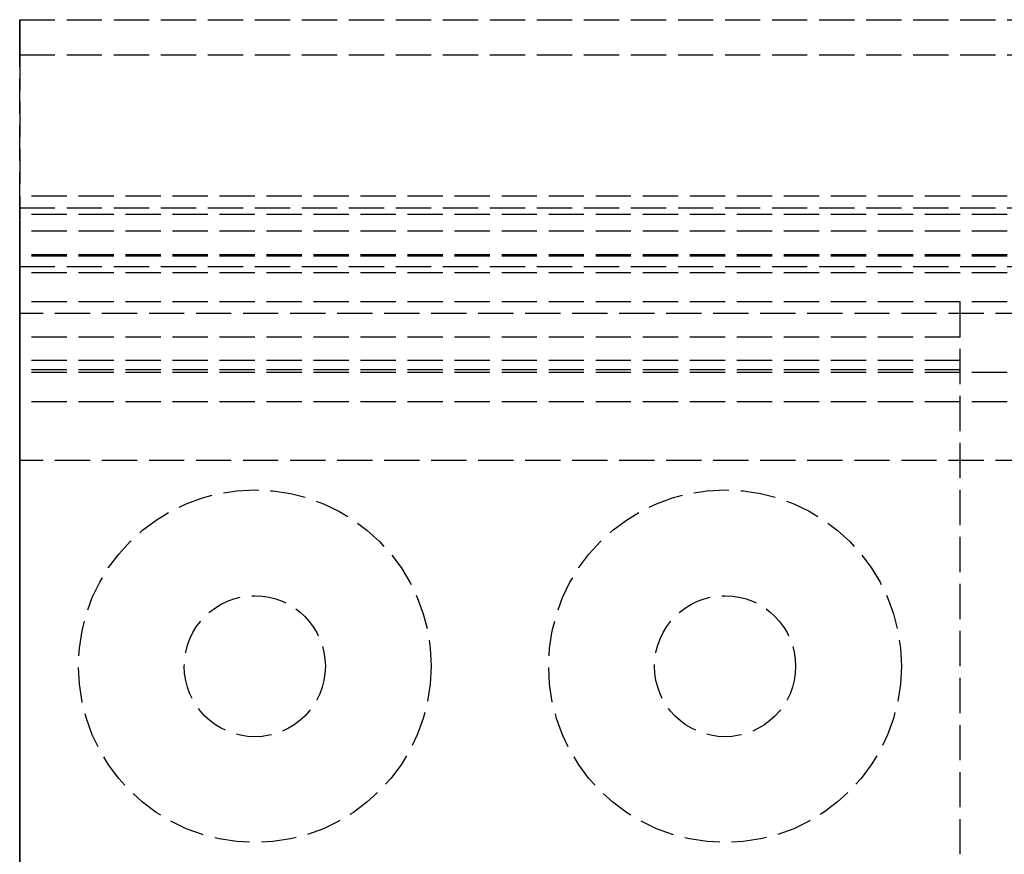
# Model space of a CAD drawing. Header units: millimetres. Extents: x 0 to 2100, y 0 to 55.
# Tile 2 of 7: x 0 to 42, y 20 to 55. Entities that reach past the tile are written whole.
import ezdxf

# ---------------------------------------------------------------- set-up
doc = ezdxf.new("R2010")
doc.units = ezdxf.units.MM
doc.header["$LTSCALE"] = 10
doc.linetypes.add('ALLCAD_Strich', pattern=[0.2, 0.15, -0.05])
doc.layers.add('BESCH_KONT_sich_schn_grun_2d', color=10, linetype='Continuous')
doc.layers.add('BESCH_KONT_sich_schn_seit_2d', color=160, linetype='Continuous')

msp = doc.modelspace()

# ---------------------------------------------------------------- linework, layer by layer
at = {"layer": 'BESCH_KONT_sich_schn_grun_2d', "linetype": 'ALLCAD_Strich'}
for p, q in [((0, 55), (2100, 55)), ((0, 53.5), (0, 55)), ((0, 53.5), (2100, 53.5)), ((0, 53.5), (0, 53.495)), ((0.003, 53.495), (0, 53.495)), ((0, 47), (0, 53.495)), ((0.002, 53.5), (0.002, 53.495)), ((0.003, 53.5), (0.003, 53.495)), ((0.003, 53.5), (0.003, 53.495)), ((0.003, 53.5), (0.003, 53.495)), ((0.003, 53.5), (0.003, 53.495)), ((0.003, 53.495), (0.006, 53.495)), ((0.003, 53.495), (0.003, 53.495)), ((0.004, 53.5), (0.004, 53.495)), ((0.006, 53.5), (0.006, 53.495)), ((0.007, 53.5), (0.007, 53.495)), ((0.011, 53.495), (0.007, 53.495)), ((0.009, 53.495), (0.009, 53.5)), ((0.009, 53.5), (0.009, 53.495)), ((0.01, 53.5), (0.01, 53.495)), ((0.011, 53.5), (0.011, 53.495)), ((0.011, 53.5), (0.011, 53.495)), ((0.011, 53.495), (0.013, 53.495)), ((0.013, 53.5), (0.013, 53.495)), ((0.014, 53.5), (0.014, 53.495)), ((0.017, 53.495), (0.014, 53.495)), ((0.016, 53.5), (0.016, 53.495)), ((0.017, 53.5), (0.017, 53.495)), ((0.017, 53.5), (0.017, 53.495)), ((0.017, 53.5), (0.017, 53.495)), ((0.017, 53.5), (0.017, 53.495)), ((0.017, 53.495), (0.02, 53.495)), ((0.017, 53.495), (0.017, 53.495)), ((0.018, 53.5), (0.018, 53.495)), ((0.02, 53.5), (0.02, 53.495)), ((2100, 47.5), (0, 47.5)), ((0, 47), (2100, 47)), ((0, 44.5), (0, 47)), ((2100, 46.707), (0, 46.707)), ((2100, 46), (0, 46)), ((2100, 45), (0, 45)), ((2100, 44.939), (0, 44.939)), ((0, 44.5), (0, 10.5)), ((0, 44.5), (2100, 44.5)), ((0.003, 44.495), (0, 44.495)), ((0.002, 44.5), (0.002, 44.495)), ((0.002, 44.495), (0.002, 44.495)), ((0.003, 44.5), (0.003, 44.495)), ((0.003, 44.5), (0.003, 44.495)), ((0.003, 44.5), (0.003, 44.495)), ((0.003, 44.5), (0.003, 44.495)), ((0.003, 44.498), (0.003, 44.498)), ((0.003, 44.495), (0.006, 44.495)), ((0.003, 44.495), (0.003, 44.495)), ((0.003, 44.493), (0.003, 44.493)), ((0.003, 44.492), (0.003, 44.492)), ((0.004, 44.5), (0.004, 44.495)), ((0.004, 44.495), (0.004, 44.495)), ((0.006, 44.5), (0.006, 44.495)), ((0.006, 44.495), (0.006, 44.495)), ((0.011, 44.5), (0.007, 44.5)), ((0.007, 44.5), (0.007, 44.495)), ((0.007, 44.495), (0.007, 44.492)), ((0.011, 44.495), (0.007, 44.495)), ((0.007, 44.492), (0.009, 44.492)), ((0.009, 44.495), (0.009, 44.5)), ((0.009, 44.5), (0.009, 44.495)), ((0.009, 44.498), (0.01, 44.498)), ((0.01, 44.496), (0.009, 44.496)), ((0.009, 44.492), (0.009, 44.495)), ((0.009, 44.495), (0.011, 44.495)), ((0.01, 44.5), (0.01, 44.495)), ((0.011, 44.5), (0.011, 44.495)), ((0.011, 44.5), (0.011, 44.495)), ((0.011, 44.495), (0.013, 44.495)), ((0.013, 44.5), (0.013, 44.495)), ((0.014, 44.5), (0.014, 44.495)), ((0.014, 44.495), (0.014, 44.495)), ((0.017, 44.495), (0.014, 44.495)), ((0.016, 44.5), (0.016, 44.495)), ((0.016, 44.495), (0.016, 44.495)), ((0.017, 44.5), (0.017, 44.495)), ((0.017, 44.5), (0.017, 44.495)), ((0.017, 44.5), (0.017, 44.495)), ((0.017, 44.5), (0.017, 44.495)), ((0.017, 44.498), (0.017, 44.498)), ((0.017, 44.495), (0.017, 44.495)), ((0.017, 44.495), (0.02, 44.495)), ((0.017, 44.493), (0.017, 44.493)), ((0.017, 44.492), (0.017, 44.492)), ((0.018, 44.5), (0.018, 44.495)), ((0.018, 44.495), (0.018, 44.495)), ((0.02, 44.5), (0.02, 44.495)), ((0.02, 44.495), (0.02, 44.495)), ((2100, 44.232), (0, 44.232)), ((2100, 43), (0, 43)), ((40, 41.5), (40, 43)), ((43, 42.5), (0, 42.5)), ((40, 41.5), (0, 41.5)), ((40, 13.5), (40, 41.5)), ((40, 40.5), (0, 40.5)), ((40, 40.1), (0, 40.1)), ((2100, 40), (0, 40)), ((2100, 38.75), (0, 38.75)), ((43, 36.25), (0, 36.25))]:
    msp.add_line(p, q, dxfattribs=at)
for centre, radius in [((10, 27.5), 7.5), ((30, 27.5), 7.5), ((10, 27.5), 3), ((30, 27.5), 3)]:
    msp.add_circle(centre, radius, dxfattribs=at)
for centre, radius, start, end in [((0.003, 44.497), 0.00271, 90, 180), ((0.003, 44.495), 0.00271, 180, 270), ((0.003, 44.497), 0.00116, 90, 180), ((0.003, 44.495), 0.00116, 180, 270), ((0.003, 44.497), 0.00271, 360, 90), ((0.003, 44.497), 0.00116, 0, 90), ((0.003, 44.495), 0.00116, 270, 360), ((0.003, 44.495), 0.00271, 270, 0), ((0.01, 44.497), 0.00093, 360, 90), ((0.01, 44.497), 0.00093, 270, 0), ((0.011, 44.498), 0.00217, 0, 90), ((0.011, 44.497), 0.00217, 270, 360), ((0.017, 44.497), 0.00271, 90, 180), ((0.017, 44.495), 0.00271, 180, 270), ((0.017, 44.497), 0.00116, 90, 180), ((0.017, 44.495), 0.00116, 180, 270), ((0.017, 44.497), 0.00271, 360, 90), ((0.017, 44.497), 0.00116, 0, 90), ((0.017, 44.495), 0.00116, 270, 360), ((0.017, 44.495), 0.00271, 270, 0)]:
    msp.add_arc(centre, radius, start, end, dxfattribs=at)
at = {"layer": 'BESCH_KONT_sich_schn_seit_2d', "linetype": 'ALLCAD_Strich'}
for p, q in [((0, 53.5, 81), (0, 55, 81)), ((0, 55, 81), (0, 55, 66)), ((0, 55, 66), (0, 53.5, 66)), ((0, 53.5, 74.505), (0, 53.5, 81)), ((0, 53.5, 74.503), (0, 53.495, 74.503)), ((0, 53.5, 74.505), (0, 53.495, 74.505)), ((0, 53.5, 74.508), (0, 53.495, 74.508)), ((0, 53.5, 74.5), (0, 53.5, 74.503)), ((0, 47, 74.5), (0, 53.5, 74.5)), ((0, 53.5, 66), (0, 53.5, 72.5)), ((0, 53.5, 72.5), (0, 47, 72.5)), ((0, 53.495, 74.506), (0, 53.5, 74.506)), ((0, 53.5, 74.508), (0, 53.495, 74.508)), ((0, 53.5, 74.5), (0, 53.495, 74.5)), ((0, 53.5, 74.506), (0, 53.495, 74.506)), ((0, 53.5, 74.505), (0, 53.495, 74.505)), ((0, 53.5, 74.503), (0, 53.495, 74.503)), ((0, 53.5, 74.504), (0, 53.495, 74.504)), ((0, 53.5, 74.505), (0, 53.495, 74.505)), ((0, 53.5, 74.505), (0, 53.495, 74.505)), ((0, 53.5, 74.507), (0, 53.495, 74.507)), ((0, 53.5, 74.505), (0, 53.5, 74.503)), ((0, 53.5, 74.502), (0, 53.495, 74.502)), ((0, 53.495, 74.508), (0, 53.495, 74.505)), ((0, 53.495, 74.503), (0, 53.495, 74.505)), ((0, 53.495, 74.503), (0, 53.495, 74.5)), ((0, 47.5, 2), (0, 45, 2.5)), ((0, 47.5, 42), (0, 47.5, 2)), ((0, 46.707, 42), (0, 47.5, 42)), ((0, 44.5, 81), (0, 47, 81)), ((0, 47, 81), (0, 47, 74.5)), ((0, 47, 72.5), (0, 47, 66)), ((0, 47, 66), (0, 44.5, 66)), ((0, 44.939, 40.232), (0, 46.707, 42)), ((0, 46, 42.707), (0, 44.232, 40.939)), ((0, 46, 64.5), (0, 46, 42.707)), ((0, 9, 64.5), (0, 46, 64.5)), ((0, 45), (0, 36.25)), ((0, 45, 2.5), (0, 45)), ((0, 44.232, 40.939), (0, 44.939, 40.232)), ((0, 44.5, 32.005), (0, 44.497, 32.005)), ((0, 44.5, 32), (0, 44.5, 38.5)), ((0, 44.497, 32), (0, 44.5, 32)), ((0, 44.5, 38.5), (0, 40, 38.5)), ((0, 44.5, 28), (0, 43, 29.5)), ((0, 44.5, 9), (0, 44.5, 28)), ((0, 42.5, 4), (0, 44.5, 9)), ((0, 44.5, 75), (0, 10.5, 75)), ((0, 44.5, 75), (0, 44.5, 81)), ((0, 10.5, 72), (0, 44.5, 72)), ((0, 44.5, 66), (0, 44.5, 72)), ((0, 44.495, 38.492), (0, 44.5, 38.492)), ((0, 44.5, 38.495), (0, 44.495, 38.495)), ((0, 44.5, 38.497), (0, 44.495, 38.497)), ((0, 44.5, 38.495), (0, 44.5, 38.497)), ((0, 44.5, 32), (0, 44.5, 32.005)), ((0, 44.495, 38.498), (0, 44.5, 38.498)), ((0, 44.5, 38.492), (0, 44.495, 38.492)), ((0, 44.5, 38.498), (0, 44.495, 38.498)), ((0, 44.5, 38.497), (0, 44.495, 38.497)), ((0, 44.5, 38.495), (0, 44.495, 38.495)), ((0, 44.5, 38.496), (0, 44.495, 38.496)), ((0, 44.5, 38.497), (0, 44.495, 38.497)), ((0, 44.5, 38.498), (0, 44.495, 38.498)), ((0, 44.5, 38.499), (0, 44.495, 38.499)), ((0, 44.5, 38.494), (0, 44.495, 38.494)), ((0, 44.5, 38.5), (0, 44.5, 38.5)), ((0, 44.5, 38.5), (0, 44.495, 38.5)), ((0, 44.498, 32.005), (0, 44.498, 32)), ((0, 44.498, 32), (0, 44.498, 32.005)), ((0, 44.498, 32), (0, 44.498, 32.005)), ((0, 44.495, 32.005), (0, 44.497, 32.005)), ((0, 44.497, 32), (0, 44.497, 32.005)), ((0, 44.497, 32), (0, 44.497, 32.005)), ((0, 44.497, 32), (0, 44.497, 32.005)), ((0, 44.497, 32), (0, 44.497, 32.005)), ((0, 44.497, 32), (0, 44.495, 32)), ((0, 44.496, 32), (0, 44.496, 32.005)), ((0, 38.75, 32), (0, 44.495, 32)), ((0, 44.495, 32.005), (0, 44.492, 32.005)), ((0, 44.495, 32), (0, 44.495, 32.005)), ((0, 44.495, 38.5), (0, 44.495, 38.497)), ((0, 44.495, 38.495), (0, 44.495, 38.497)), ((0, 44.495, 38.495), (0, 44.495, 38.492)), ((0, 44.495, 32), (0, 44.495, 32.005)), ((0, 44.495, 38.5), (0, 44.495, 38.5)), ((0, 44.493, 32), (0, 44.493, 32.005)), ((0, 44.492, 32), (0, 44.492, 32.005)), ((0, 44.492, 32), (0, 44.492, 32.005)), ((0, 41.5, 29), (0, 43.5, 29)), ((0, 43.5, 29), (0, 43.5, 16)), ((0, 43.5, 16), (0, 37, 16)), ((0, 43, 61.5), (0, 12, 61.5)), ((0, 43, 40), (0, 43, 61.5)), ((0, 40, 40), (0, 43, 40)), ((0, 43, 29.5), (0, 38.75, 29.5)), ((0, 43, 40), (0, 40.5, 40)), ((0, 43, 60), (0, 43, 40)), ((0, 41.5, 60), (0, 43, 60)), ((0, 43, 45), (0, 43, 44.995)), ((0, 43, 45), (0, 41.5, 45)), ((0, 42.997, 44.995), (0, 43, 44.995)), ((0, 42.998, 45), (0, 42.998, 44.995)), ((0, 42.997, 45), (0, 42.997, 44.995)), ((0, 42.997, 44.995), (0, 42.995, 44.995)), ((0, 42.997, 45), (0, 42.997, 44.995)), ((0, 42.996, 45), (0, 42.996, 44.995)), ((0, 42.995, 45), (0, 42.995, 44.995)), ((0, 42.995, 45), (0, 42.995, 44.995)), ((0, 42.995, 45), (0, 42.995, 44.995)), ((0, 42.992, 44.995), (0, 42.995, 44.995)), ((0, 42.995, 45), (0, 42.995, 44.995)), ((0, 42.994, 44.995), (0, 42.994, 45)), ((0, 42.994, 45), (0, 42.994, 44.995)), ((0, 42.993, 45), (0, 42.993, 44.995)), ((0, 42.992, 45), (0, 42.992, 44.995)), ((0, 42.992, 45), (0, 42.992, 44.995)), ((0, 36.25, 4), (0, 42.5, 4)), ((0, 42.5, 8.5), (0, 42.5, 16)), ((0, 42.5, 4.4), (0, 42.5, 5)), ((0, 42.5, 4.4), (0, 36.25, 4.4)), ((0, 42.5, 5), (0, 36.255, 5)), ((0, 42.5, 8.5), (0, 39, 8.5)), ((0, 42.5, 5), (0, 42.5, 8.5)), ((0, 12.5, 10.9), (0, 42.5, 10.9)), ((0, 35.5, 18.9), (0, 42.5, 18.9)), ((0, 42.5, 16), (0, 42.5, 25.4)), ((0, 35.5, 10.9), (0, 42.5, 10.9)), ((0, 35.5, 18.9), (0, 42.5, 18.9)), ((0, 42.5, 25.4), (0, 41.5, 25.4)), ((0, 41, 6.5), (0, 42.5, 6.5)), ((0, 41, 6.5), (0, 42.5, 6.5)), ((0, 42, 72), (0, 42, 64.5)), ((0, 41.5, 25.4), (0, 35.5, 25.4)), ((0, 13.5, 42.5), (0, 41.5, 42.5)), ((0, 41.5, 42.5), (0, 41.5, 60)), ((0, 41.5, 45), (0, 35, 45)), ((0, 37, 18), (0, 41.5, 18)), ((0, 41.5, 18), (0, 41.5, 29)), ((0, 39, 6.5), (0, 41, 6.5)), ((0, 41, 6.5), (0, 41, 8.5)), ((0, 40.5, 40), (0, 40.1, 41)), ((0, 40.1, 41), (0, 14.9, 41)), ((0, 40, 38.5), (0, 40, 40)), ((0, 15, 40), (0, 40, 40)), ((0, 39, 6.5), (0, 33, 6.5)), ((0, 39, 6.5), (0, 39, 8.5)), ((0, 39, 14.5), (0, 39, 8.5)), ((0, 37, 14.5), (0, 39, 14.5)), ((0, 16, 8.5), (0, 39, 8.5)), ((0, 38.75, 29.5), (0, 38.75, 32)), ((0, 38.5, 30.4), (0, 36.5, 28.9)), ((0, 38.5, 36.4), (0, 38.5, 30.4)), ((0, 36.5, 36.4), (0, 38.5, 36.4)), ((0, 38, 4.4), (0, 38, 25.4)), ((0, 37.5, 35.9), (0, 36.5, 35.9)), ((0, 37.5, 31.4), (0, 37.5, 35.9)), ((0, 35, 31.4), (0, 37.5, 31.4)), ((0, 36.25, 35.9), (0, 37.25, 35.9)), ((0, 37.25, 35.9), (0, 37.25, 31.9)), ((0, 37.25, 31.9), (0, 17.75, 31.9)), ((0, 37, 8), (0, 33, 8)), ((0, 37, 18), (0, 37, 8)), ((0, 37, 18), (0, 18, 18)), ((0, 37, 16), (0, 18, 16)), ((0, 18, 14.5), (0, 37, 14.5)), ((0, 36.75, 6.5), (0, 36.75, 8.5)), ((0, 36.5, 72), (0, 36.5, 64.5)), ((0, 36.5, 78), (0, 36.5, 75)), ((0, 36.5, 78), (0, 18.5, 78)), ((0, 36.5, 28.9), (0, 34, 28.9)), ((0, 36.5, 35.9), (0, 36.5, 36.4)), ((0, 36.5, 75), (0, 36.5, 72)), ((0, 36.5, 72), (0, 36.5, 75)), ((0, 36.255, 4.995), (0, 36.258, 4.995)), ((0, 36.258, 5), (0, 36.258, 4.995)), ((0, 36.258, 5), (0, 36.258, 4.995)), ((0, 36.257, 5), (0, 36.257, 4.995)), ((0, 36.255, 4.995), (0, 36.253, 4.995)), ((0, 36.255, 5), (0, 36.255, 4.995)), ((0, 36.255, 5), (0, 36.255, 4.995)), ((0, 36.253, 5), (0, 36.255, 5)), ((0, 36.254, 5), (0, 36.254, 4.995)), ((0, 36.25, 4.995), (0, 36.253, 4.995)), ((0, 36.253, 5), (0, 36.253, 4.995)), ((0, 36.253, 5), (0, 36.25, 5)), ((0, 36.253, 5), (0, 36.253, 4.995)), ((0, 36.253, 5), (0, 36.253, 4.995)), ((0, 36.253, 5), (0, 36.253, 4.995)), ((0, 36.252, 4.995), (0, 36.252, 5)), ((0, 36.252, 5), (0, 36.252, 4.995)), ((0, 36.252, 5), (0, 36.252, 4.995)), ((0, 36.25), (0, 36.25, 4)), ((0, 36.25, 36.4), (0, 36.25, 35.9)), ((0, 18.75, 36.4), (0, 36.25, 36.4)), ((0, 36.25, 4), (0, 36.25, 5)), ((0, 18.75), (0, 36.25)), ((0, 36.25, 4.4), (0, 35.5, 4.4)), ((0, 36.25, 5), (0, 36.25, 4.995)), ((0, 34.25, 18.9), (0, 35.5, 18.9)), ((0, 35.5, 18), (0, 35.5, 25.4)), ((0, 35.5, 25.4), (0, 34, 25.4)), ((0, 35.5, 4.4), (0, 35.5, 18)), ((0, 35.5, 4.4), (0, 31, 4.4)), ((0, 32, 12.9), (0, 35.5, 12.9)), ((0, 32, 16.9), (0, 35.5, 16.9)), ((0, 35.25, 19.9), (0, 35.25, 18.9)), ((0, 34.25, 19.9), (0, 35.25, 19.9)), ((0, 35.25, 18.9), (0, 35.25, 16.9)), ((0, 35.25, 16.9), (0, 35.25, 13.9)), ((0, 34.25, 13.9), (0, 35.25, 13.9)), ((0, 20, 47.5), (0, 35, 47.5)), ((0, 35, 42.5), (0, 35, 47.5)), ((0, 34.5, 30.9), (0, 35, 31.4)), ((0, 35, 45), (0, 20, 45)), ((0, 20.5, 30.9), (0, 34.5, 30.9)), ((0, 31.25, 21.9), (0, 34.25, 21.9)), ((0, 34.25, 21.9), (0, 34.25, 18)), ((0, 34.25, -5.1), (0, 20.75, -5.1)), ((0, 34.25), (0, 34.25, -5.1)), ((0, 31.499, 8.65), (0, 34.25, 8.65)), ((0, 31.499, 21.15), (0, 34.25, 21.15)), ((0, 20.75, 18.9), (0, 34.25, 18.9)), ((0, 34.25, 18), (0, 34.25, 8.405)), ((0, 34.25, 8.403), (0, 34.25, 8.405)), ((0, 34.25, 8.403), (0, 34.25, 8.4)), ((0, 34.25, 1.632), (0, 29.75, 1.632)), ((0, 34.25, 6.624), (0, 29.75, 6.624)), ((0, 34.25, -0.6), (0, 20.75, -0.6)), ((0, 34.25, 8.4), (0, 31.83, 8.4)), ((0, 34.25, 8.4), (0, 34.25)), ((0, 29.75, 14.9), (0, 34.25, 14.9)), ((0, 34.25, 18.9), (0, 20.75, 18.9)), ((0, 34.25, 10.9), (0, 20.75, 10.9)), ((0, 34.25, 21.15), (0, 31.499, 21.15)), ((0, 34.25, 8.65), (0, 31.499, 8.65)), ((0, 34.25, 16.624), (0, 20.75, 16.624)), ((0, 34.25, 18.4), (0, 32.75, 18.4)), ((0, 20.75, 14.9), (0, 34.25, 14.9)), ((0, 34.248, 8.405), (0, 34.248, 8.403)), ((0, 34.247, 8.402), (0, 34.247, 8.402)), ((0, 34.247, 8.407), (0, 34.247, 8.407)), ((0, 34.247, 8.408), (0, 34.247, 8.408)), ((0, 34.246, 8.405), (0, 34.246, 8.403)), ((0, 34.244, 8.403), (0, 34.244, 8.405)), ((0, 34.243, 8.408), (0, 34.243, 8.4)), ((0, 34.243, 8.4), (0, 34.241, 8.4)), ((0, 34.239, 8.408), (0, 34.243, 8.408)), ((0, 34.241, 8.406), (0, 34.24, 8.406)), ((0, 34.24, 8.404), (0, 34.241, 8.404)), ((0, 34.241, 8.404), (0, 34.241, 8.406)), ((0, 34.241, 8.4), (0, 34.241, 8.403)), ((0, 34.241, 8.403), (0, 34.239, 8.403)), ((0, 34.239, 8.405), (0, 34.239, 8.405)), ((0, 34.237, 8.405), (0, 34.237, 8.406)), ((0, 34.236, 8.403), (0, 34.236, 8.405)), ((0, 34.234, 8.405), (0, 34.234, 8.403)), ((0, 34.233, 8.402), (0, 34.233, 8.402)), ((0, 34.233, 8.407), (0, 34.233, 8.407)), ((0, 34.233, 8.408), (0, 34.233, 8.408)), ((0, 34.232, 8.405), (0, 34.232, 8.403)), ((0, 34.23, 8.403), (0, 34.23, 8.405)), ((0, 34, 21.9), (0, 33.5, 22.4)), ((0, 34, 22.9), (0, 33.5, 22.4)), ((0, 34, 28.9), (0, 34, 22.9)), ((0, 34, 25.4), (0, 31, 25.4)), ((0, 34, 8.9), (0, 34, 19.4)), ((0, 34, 19.4), (0, 34, 21.9)), ((0, 33, 19.4), (0, 34, 19.4)), ((0, 34, 8.9), (0, 33, 8.9)), ((0, 34, -0.1), (0, 34, 8.9)), ((0, 31, -0.1), (0, 34, -0.1)), ((0, 33.5, 22.4), (0, 29.75, 22.4)), ((0, 33.25, 6.5), (0, 33.25, 8.5)), ((0, 33, 8), (0, 33, 3)), ((0, 33, 3), (0, 22, 3)), ((0, 33, 3), (0, 33, 6.5)), ((0, 22, 3), (0, 33, 3)), ((0, 32, 19.4), (0, 33, 19.4)), ((0, 32, 8.9), (0, 33, 8.9)), ((0, 33, 20.4), (0, 33, 19.4)), ((0, 31.5, 20.4), (0, 33, 20.4)), ((0, 33, 6.9), (0, 31.5, 6.9)), ((0, 33, 8.9), (0, 33, 8)), ((0, 33, 6.5), (0, 22, 6.5)), ((0, 32.747, 27.895), (0, 32.75, 27.895)), ((0, 32.75, 27.9), (0, 32.747, 27.9)), ((0, 29.75, 23.9), (0, 32.75, 23.9)), ((0, 32.75, 23.9), (0, 32.75, 27.9)), ((0, 32.75, 18.4), (0, 32.75, 21.9)), ((0, 32.75, 27.9), (0, 32.75, 27.895)), ((0, 32.75, 1.4), (0, 31, 1.4)), ((0, 32.75, 5.4), (0, 32.75, 1.4)), ((0, 22.25, 5.4), (0, 32.75, 5.4)), ((0, 32.748, 27.9), (0, 32.748, 27.895)), ((0, 32.747, 27.895), (0, 32.745, 27.895)), ((0, 32.747, 27.9), (0, 32.747, 27.895)), ((0, 32.747, 27.9), (0, 32.747, 27.895)), ((0, 32.745, 27.9), (0, 32.747, 27.9)), ((0, 32.746, 27.9), (0, 32.746, 27.895)), ((0, 32.745, 27.9), (0, 22.25, 27.9)), ((0, 32.742, 27.895), (0, 32.745, 27.895)), ((0, 32.745, 27.9), (0, 32.745, 27.895)), ((0, 32.745, 27.9), (0, 32.745, 27.895)), ((0, 32.745, 27.9), (0, 32.745, 27.895)), ((0, 32.745, 27.9), (0, 32.745, 27.895)), ((0, 32.744, 27.895), (0, 32.744, 27.9)), ((0, 32.744, 27.9), (0, 32.744, 27.895)), ((0, 32.743, 27.9), (0, 32.743, 27.895)), ((0, 32.742, 27.9), (0, 32.742, 27.895)), ((0, 32.742, 27.9), (0, 32.742, 27.895)), ((0, 32.5), (0, 32.5, 6.5)), ((0, 31.995, 19.398), (0, 32, 19.398)), ((0, 32, 19.4), (0, 31.995, 19.4)), ((0, 32, 19.392), (0, 31.995, 19.392)), ((0, 32, 19.398), (0, 31.995, 19.398)), ((0, 32, 19.397), (0, 31.995, 19.397)), ((0, 32, 19.395), (0, 31.995, 19.395)), ((0, 32, 19.396), (0, 31.995, 19.396)), ((0, 32, 19.397), (0, 31.995, 19.397)), ((0, 32, 19.397), (0, 31.995, 19.397)), ((0, 32, 19.4), (0, 32, 8.9)), ((0, 32, 19.398), (0, 31.995, 19.398)), ((0, 32, 19.393), (0, 31.995, 19.393)), ((0, 32, 19.392), (0, 31.995, 19.392)), ((0, 32, 19.395), (0, 31.995, 19.395)), ((0, 32, 19.397), (0, 31.995, 19.397)), ((0, 32, 19.4), (0, 31.995, 19.4)), ((0, 31.995, 19.4), (0, 31.995, 19.397)), ((0, 31.995, 19.395), (0, 31.995, 19.397)), ((0, 31.995, 19.395), (0, 31.995, 19.392)), ((0, 31.5, 21.149), (0, 31.5, 8.651)), ((0, 31.5, 27.9), (0, 31.5, 23.9)), ((0, 31.5, 21.9), (0, 31.5, 21.149)), ((0, 31.5, 8.651), (0, 31.5, -0.6)), ((0, 31.25, 21.906), (0, 31.255, 21.906)), ((0, 31.25, 21.908), (0, 31.255, 21.908)), ((0, 31.25, 21.906), (0, 31.255, 21.906)), ((0, 31.25, 21.905), (0, 31.255, 21.905)), ((0, 31.25, 21.903), (0, 31.255, 21.903)), ((0, 31.25, 21.9), (0, 31.255, 21.9)), ((0, 31.25, 21.904), (0, 31.255, 21.904)), ((0, 31.25, 21.905), (0, 31.255, 21.905)), ((0, 31.25, 21.905), (0, 31.255, 21.905)), ((0, 31.25, 21.907), (0, 31.255, 21.907)), ((0, 31.25, 21.902), (0, 31.255, 21.902)), ((0, 31.25, 21.903), (0, 31.255, 21.903)), ((0, 31.255, 21.903), (0, 31.255, 21.9)), ((0, 31.25, 21.905), (0, 31.255, 21.905)), ((0, 31.255, 21.903), (0, 31.255, 21.905)), ((0, 31.25, 21.908), (0, 31.255, 21.908)), ((0, 31.255, 21.908), (0, 31.255, 21.905)), ((0, 31.25, 22.4), (0, 31.25, 21.9)), ((0, 31.25, 22.9), (0, 29.75, 22.9)), ((0, 31.25, 22.9), (0, 31.25, 22.4)), ((0, 31.25, 22.9), (0, 31.25, 23.9)), ((0, 31, 18.9), (0, 31, 25.4)), ((0, 31, 4.4), (0, 31, 10.9)), ((0, 31, 18.9), (0, 31, 14.9)), ((0, 31, 14.9), (0, 31, 10.9)), ((0, 27.5, 12.9), (0, 31, 12.9)), ((0, 27.5, 16.9), (0, 31, 16.9)), ((0, 31, 1.4), (0, 31, -0.1)), ((0, 29.5, 26.9), (0, 30.5, 27.9)), ((0, 30.5, 41), (0, 30.5, 47.5)), ((0, 30, 6.5), (0, 30, 8.5)), ((0, 29.75, 22.9), (0, 25.25, 22.9)), ((0, 29.75, 22.4), (0, 29.75, 23.9)), ((0, 29.75, 22.4), (0, 29.75, 18.4)), ((0, 29.75, 18.4), (0, 29, 17.65)), ((0, 29.75, 7.9), (0, 25.25, 7.9)), ((0, 29.75, 9.9), (0, 29.75, 7.9)), ((0, 29, 10.65), (0, 29.75, 9.9)), ((0, 29.75, 22.4), (0, 29.75, 18)), ((0, 29.75, 16), (0, 29.75, 0.764)), ((0, 29.75, 0.764), (0, 25.25, 0.764)), ((0, 25.25, 23.9), (0, 29.75, 23.9)), ((0, 25.25, 1.632), (0, 29.75, 1.632)), ((0, 25.25, 6.624), (0, 29.75, 6.624)), ((0, 29.75, 16), (0, 29.75, 18)), ((0, 25.5, 26.9), (0, 29.5, 26.9)), ((0, 29.5, 8.9), (0, 29.5, 19.4)), ((0, 27.5, 19.4), (0, 29.5, 19.4)), ((0, 27.5, 8.9), (0, 29.5, 8.9)), ((0, 29, 17.65), (0, 29, 10.65)), ((0, 29, 14.9), (0, 26, 14.9)), ((0, 29, 36.4), (0, 29, 31.9)), ((0, 29, 27.9), (0, 29, 30.9)), ((0, 29, 5.4), (0, 29, 7.9)), ((0, 27.495, 19.398), (0, 27.5, 19.398)), ((0, 27.5, 19.4), (0, 27.495, 19.4)), ((0, 27.5, 19.392), (0, 27.495, 19.392)), ((0, 27.5, 19.398), (0, 27.495, 19.398)), ((0, 27.5, 19.397), (0, 27.495, 19.397)), ((0, 27.5, 19.395), (0, 27.495, 19.395)), ((0, 27.5, 19.396), (0, 27.495, 19.396)), ((0, 27.5, 19.397), (0, 27.495, 19.397)), ((0, 27.5, 19.397), (0, 27.495, 19.397)), ((0, 27.5, 19.4), (0, 27.5, 8.9)), ((0, 27.5, 19.398), (0, 27.495, 19.398)), ((0, 27.5, 19.393), (0, 27.495, 19.393)), ((0, 27.5, 19.392), (0, 27.495, 19.392)), ((0, 27.5, 19.395), (0, 27.495, 19.395)), ((0, 27.5, 19.397), (0, 27.495, 19.397)), ((0, 27.5, 19.4), (0, 27.495, 19.4)), ((0, 27.495, 19.4), (0, 27.495, 19.397)), ((0, 27.495, 19.395), (0, 27.495, 19.397)), ((0, 27.495, 19.395), (0, 27.495, 19.392)), ((0, 26, 10.65), (0, 26, 17.65)), ((0, 26, 17.65), (0, 25.25, 18.4)), ((0, 25.25, 9.9), (0, 26, 10.65)), ((0, 26, 36.4), (0, 26, 31.9)), ((0, 26, 27.9), (0, 26, 30.9)), ((0, 26, 5.4), (0, 26, 7.9)), ((0, 24.5, 27.9), (0, 25.5, 26.9)), ((0, 22.25, 23.9), (0, 25.25, 23.9)), ((0, 25.25, 23.9), (0, 25.25, 22.4)), ((0, 25.25, 22.4), (0, 21.5, 22.4)), ((0, 25.25, 18.4), (0, 25.25, 22.4)), ((0, 25.25, 7.9), (0, 25.25, 9.9)), ((0, 25.25, 22.9), (0, 23.75, 22.9)), ((0, 25.25, 0.764), (0, 25.25, 16)), ((0, 25.25, 18), (0, 25.25, 22.4)), ((0, 25.25, 6.624), (0, 20.75, 6.624)), ((0, 25.25, 1.632), (0, 20.75, 1.632)), ((0, 20.75, 14.9), (0, 25.25, 14.9)), ((0, 25.25, 16), (0, 25.25, 18)), ((0, 25, 6.5), (0, 25, 8.5)), ((0, 24.5, 41), (0, 24.5, 47.5)), ((0, 24, 1.4), (0, 22.25, 1.4)), ((0, 24, -0.1), (0, 24, 1.4)), ((0, 21, -0.1), (0, 24, -0.1)), ((0, 20.75, 21.9), (0, 23.75, 21.9)), ((0, 23.75, 21.9), (0, 23.75, 22.4)), ((0, 23.75, 22.4), (0, 23.75, 22.9)), ((0, 23.75, 23.9), (0, 23.75, 22.9)), ((0, 23.745, 21.906), (0, 23.75, 21.906)), ((0, 23.75, 21.908), (0, 23.745, 21.908)), ((0, 23.75, 21.9), (0, 23.745, 21.9)), ((0, 23.75, 21.906), (0, 23.745, 21.906)), ((0, 23.75, 21.905), (0, 23.745, 21.905)), ((0, 23.75, 21.903), (0, 23.745, 21.903)), ((0, 23.75, 21.904), (0, 23.745, 21.904)), ((0, 23.75, 21.905), (0, 23.745, 21.905)), ((0, 23.75, 21.905), (0, 23.745, 21.905)), ((0, 23.75, 21.907), (0, 23.745, 21.907)), ((0, 23.75, 21.902), (0, 23.745, 21.902)), ((0, 23.75, 21.903), (0, 23.745, 21.903)), ((0, 23.75, 21.905), (0, 23.745, 21.905)), ((0, 23.75, 21.908), (0, 23.745, 21.908)), ((0, 23.745, 21.908), (0, 23.745, 21.905)), ((0, 23.745, 21.903), (0, 23.745, 21.905)), ((0, 23.745, 21.903), (0, 23.745, 21.9)), ((0, 20.75, 8.65), (0, 23.501, 8.65)), ((0, 20.75, 21.15), (0, 23.501, 21.15)), ((0, 23.501, 21.15), (0, 20.75, 21.15)), ((0, 23.501, 8.65), (0, 20.75, 8.65)), ((0, 23.5, 21.149), (0, 23.5, 8.651)), ((0, 23.5, 27.9), (0, 23.5, 23.9)), ((0, 23.5, 21.9), (0, 23.5, 21.149)), ((0, 23.5, 8.651), (0, 23.5, -0.6)), ((0, 23.5, 6.9), (0, 22, 6.9)), ((0, 22, 20.4), (0, 23.5, 20.4)), ((0, 23.17, 8.4), (0, 20.75, 8.4)), ((0, 23, 19.4), (0, 23, 8.9)), ((0, 23, 8.9), (0, 22, 8.9)), ((0, 23, 19.4), (0, 22, 19.4)), ((0, 19.5, 12.9), (0, 23, 12.9)), ((0, 19.5, 16.9), (0, 23, 16.9)), ((0, 22.5), (0, 22.5, 6.5)), ((0, 22.25, 27.9), (0, 22.25, 23.9)), ((0, 22.25, 18.4), (0, 20.75, 18.4)), ((0, 22.25, 21.9), (0, 22.25, 18.4)), ((0, 22.25, 1.4), (0, 22.25, 5.4)), ((0, 22, 8), (0, 18, 8)), ((0, 22, 3), (0, 22, 8)), ((0, 22, 6.5), (0, 16, 6.5)), ((0, 22, 6.5), (0, 22, 3)), ((0, 22, 8.9), (0, 21, 8.9)), ((0, 22, 8), (0, 22, 8.9)), ((0, 22, 19.4), (0, 22, 20.4)), ((0, 21, 19.4), (0, 22, 19.4)), ((0, 21.75, 6.5), (0, 21.75, 8.5)), ((0, 21.5, 22.4), (0, 21, 21.9)), ((0, 21.5, 22.4), (0, 21, 22.9)), ((0, 21, 28.9), (0, 18.5, 28.9)), ((0, 21, 22.9), (0, 21, 28.9)), ((0, 21, 8.9), (0, 21, 19.4)), ((0, 21, 8.9), (0, 21, -0.1)), ((0, 21, 21.9), (0, 21, 19.4)), ((0, 19.5, 18.9), (0, 20.75, 18.9)), ((0, 20.75, 21.9), (0, 20.75, 18)), ((0, 20.75), (0, 20.75, -5.1)), ((0, 19.75, 19.9), (0, 20.75, 19.9)), ((0, 20.75, 18), (0, 20.75, 8.4)), ((0, 20.75, 8.4), (0, 20.75)), ((0, 19.75, 13.9), (0, 20.75, 13.9)), ((0, 20, 31.4), (0, 20.5, 30.9)), ((0, 20, 42.5), (0, 20, 47.5)), ((0, 20, 45), (0, 13.5, 45)), ((0, 17.5, 31.4), (0, 20, 31.4)), ((0, 19.75, 19.9), (0, 19.75, 18.9)), ((0, 19.75, 18.9), (0, 19.75, 16.9)), ((0, 19.75, 16.9), (0, 19.75, 13.9))]:
    msp.add_line(p, q, dxfattribs=at)
at = {"layer": 'BESCH_KONT_sich_schn_seit_2d', "linetype": 'ALLCAD_Strich', "extrusion": (1, 0, 0)}
for centre, radius in [((27.5, 10), 10), ((27.5, 5.9), 5), ((27.5, 10), 5)]:
    msp.add_circle(centre, radius, dxfattribs=at)
for centre, radius, start, end in [((34.247, 8.405), 0.00271, 0, 90), ((34.247, 8.403), 0.00271, 270, 0), ((34.247, 8.405), 0.00116, 90, 180), ((34.247, 8.403), 0.00116, 180, 270), ((34.24, 8.405), 0.00093, 90, 180), ((34.24, 8.405), 0.00093, 180, 270), ((34.233, 8.405), 0.00271, 0, 90), ((34.233, 8.403), 0.00271, 270, 0), ((34.233, 8.405), 0.00116, 90, 180), ((34.233, 8.403), 0.00116, 180, 270)]:
    msp.add_arc(centre, radius, start, end, dxfattribs=at)
at = {"layer": 'BESCH_KONT_sich_schn_seit_2d', "linetype": 'ALLCAD_Strich', "extrusion": (-1, 0, 0)}
for centre, radius, start, end in [((-34.247, 8.403), 0.00116, 180, 270), ((-34.247, 8.405), 0.00116, 90, 180), ((-34.247, 8.403), 0.00271, 270, 360), ((-34.247, 8.405), 0.00271, 0, 90), ((-34.239, 8.405), 0.00217, 270, 360), ((-34.239, 8.406), 0.00217, 0, 90), ((-34.233, 8.403), 0.00116, 180, 270), ((-34.233, 8.405), 0.00116, 90, 180), ((-34.233, 8.403), 0.00271, 270, 0), ((-34.233, 8.405), 0.00271, 0, 90)]:
    msp.add_arc(centre, radius, start, end, dxfattribs=at)
msp.add_ellipse((0, 27.5, -0.691), major_axis=(0, -4), ratio=0.056818, start_param=0.411517, end_param=2.730076, dxfattribs=at)
at = {"layer": 'BESCH_KONT_sich_schn_seit_2d', "linetype": 'ALLCAD_Strich'}
for points, knots in [([(0, 27.5, 10.183), (0, 27.238, 10.183), (0, 26.971, 10.16), (0, 26.448, 10.071), (0, 26.192, 10.006), (0, 25.704, 9.849), (0, 25.472, 9.758), (0, 25.044, 9.57), (0, 24.849, 9.472), (0, 24.502, 9.289), (0, 24.338, 9.195), (0, 24.047, 9.022), (0, 23.919, 8.941), (0, 23.712, 8.806), (0, 23.632, 8.751), (0, 23.526, 8.676), (0, 23.5, 8.655), (0, 23.5, 8.647), (0, 23.525, 8.659), (0, 23.63, 8.716), (0, 23.709, 8.762), (0, 23.915, 8.879), (0, 24.042, 8.95), (0, 24.333, 9.107), (0, 24.496, 9.192), (0, 24.843, 9.36), (0, 25.04, 9.45), (0, 25.47, 9.625), (0, 25.702, 9.709), (0, 26.192, 9.854), (0, 26.449, 9.914), (0, 26.973, 9.995), (0, 27.239, 10.016), (0, 27.761, 10.016), (0, 28.027, 9.995), (0, 28.551, 9.914), (0, 28.808, 9.854), (0, 29.298, 9.709), (0, 29.53, 9.625), (0, 29.96, 9.45), (0, 30.157, 9.36), (0, 30.504, 9.192), (0, 30.667, 9.107), (0, 30.958, 8.95), (0, 31.085, 8.879), (0, 31.291, 8.762), (0, 31.37, 8.716), (0, 31.475, 8.659), (0, 31.5, 8.647), (0, 31.5, 8.655), (0, 31.474, 8.676), (0, 31.368, 8.751), (0, 31.288, 8.806), (0, 31.081, 8.941), (0, 30.953, 9.022), (0, 30.662, 9.195), (0, 30.498, 9.289), (0, 30.151, 9.472), (0, 29.956, 9.57), (0, 29.528, 9.758), (0, 29.296, 9.849), (0, 28.808, 10.006), (0, 28.552, 10.071), (0, 28.029, 10.16), (0, 27.762, 10.183), (0, 27.5, 10.183)], [0, 0, 0, 0, 0.786506, 0.786506, 1.573012, 1.573012, 2.359519, 2.359519, 3.146025, 3.146025, 3.92779, 3.92779, 4.709555, 4.709555, 5.49132, 5.49132, 6.273085, 6.273085, 7.047621, 7.047621, 7.822156, 7.822156, 8.596692, 8.596692, 9.371227, 9.371227, 10.154826, 10.154826, 10.938424, 10.938424, 11.722023, 11.722023, 12.505621, 12.505621, 13.289219, 13.289219, 14.072818, 14.072818, 14.856416, 14.856416, 15.640014, 15.640014, 16.41455, 16.41455, 17.189086, 17.189086, 17.963621, 17.963621, 18.738157, 18.738157, 19.519922, 19.519922, 20.301687, 20.301687, 21.083452, 21.083452, 21.865217, 21.865217, 22.651723, 22.651723, 23.438229, 23.438229, 24.224736, 24.224736, 25.011242, 25.011242, 25.011242, 25.011242]), ([(0, 27.5, 19.617), (0, 27.762, 19.617), (0, 28.029, 19.64), (0, 28.552, 19.729), (0, 28.808, 19.794), (0, 29.296, 19.951), (0, 29.528, 20.042), (0, 29.956, 20.23), (0, 30.151, 20.328), (0, 30.498, 20.511), (0, 30.662, 20.605), (0, 30.953, 20.778), (0, 31.081, 20.859), (0, 31.288, 20.994), (0, 31.368, 21.049), (0, 31.474, 21.124), (0, 31.5, 21.145), (0, 31.5, 21.153), (0, 31.475, 21.141), (0, 31.37, 21.084), (0, 31.291, 21.038), (0, 31.085, 20.921), (0, 30.958, 20.85), (0, 30.667, 20.693), (0, 30.504, 20.608), (0, 30.157, 20.44), (0, 29.96, 20.35), (0, 29.53, 20.175), (0, 29.298, 20.091), (0, 28.808, 19.946), (0, 28.551, 19.886), (0, 28.027, 19.805), (0, 27.761, 19.784), (0, 27.239, 19.784), (0, 26.973, 19.805), (0, 26.449, 19.886), (0, 26.192, 19.946), (0, 25.702, 20.091), (0, 25.47, 20.175), (0, 25.04, 20.35), (0, 24.843, 20.44), (0, 24.496, 20.608), (0, 24.333, 20.693), (0, 24.042, 20.85), (0, 23.915, 20.921), (0, 23.709, 21.038), (0, 23.63, 21.084), (0, 23.525, 21.141), (0, 23.5, 21.153), (0, 23.5, 21.145), (0, 23.526, 21.124), (0, 23.632, 21.049), (0, 23.712, 20.994), (0, 23.919, 20.859), (0, 24.047, 20.778), (0, 24.338, 20.605), (0, 24.502, 20.511), (0, 24.849, 20.328), (0, 25.044, 20.23), (0, 25.472, 20.042), (0, 25.704, 19.951), (0, 26.192, 19.794), (0, 26.448, 19.729), (0, 26.971, 19.64), (0, 27.238, 19.617), (0, 27.5, 19.617)], [0, 0, 0, 0, 0.786506, 0.786506, 1.573012, 1.573012, 2.359519, 2.359519, 3.146025, 3.146025, 3.92779, 3.92779, 4.709555, 4.709555, 5.49132, 5.49132, 6.273085, 6.273085, 7.047621, 7.047621, 7.822156, 7.822156, 8.596692, 8.596692, 9.371227, 9.371227, 10.154826, 10.154826, 10.938424, 10.938424, 11.722023, 11.722023, 12.505621, 12.505621, 13.289219, 13.289219, 14.072818, 14.072818, 14.856416, 14.856416, 15.640014, 15.640014, 16.41455, 16.41455, 17.189086, 17.189086, 17.963621, 17.963621, 18.738157, 18.738157, 19.519922, 19.519922, 20.301687, 20.301687, 21.083452, 21.083452, 21.865217, 21.865217, 22.651723, 22.651723, 23.438229, 23.438229, 24.224736, 24.224736, 25.011242, 25.011242, 25.011242, 25.011242]), ([(0, 27.5, 19.784), (0, 27.761, 19.784), (0, 28.027, 19.805), (0, 28.551, 19.886), (0, 28.808, 19.946), (0, 29.298, 20.091), (0, 29.53, 20.175), (0, 29.96, 20.35), (0, 30.157, 20.44), (0, 30.504, 20.608), (0, 30.667, 20.693), (0, 30.958, 20.85), (0, 31.085, 20.921), (0, 31.291, 21.038), (0, 31.37, 21.084), (0, 31.475, 21.141), (0, 31.5, 21.153), (0, 31.5, 21.145), (0, 31.474, 21.124), (0, 31.368, 21.049), (0, 31.288, 20.994), (0, 31.081, 20.859), (0, 30.953, 20.778), (0, 30.662, 20.605), (0, 30.498, 20.511), (0, 30.151, 20.328), (0, 29.956, 20.23), (0, 29.528, 20.042), (0, 29.296, 19.951), (0, 28.808, 19.794), (0, 28.552, 19.729), (0, 28.029, 19.64), (0, 27.762, 19.617), (0, 27.238, 19.617), (0, 26.971, 19.64), (0, 26.448, 19.729), (0, 26.192, 19.794), (0, 25.704, 19.951), (0, 25.472, 20.042), (0, 25.044, 20.23), (0, 24.849, 20.328), (0, 24.502, 20.511), (0, 24.338, 20.605), (0, 24.047, 20.778), (0, 23.919, 20.859), (0, 23.712, 20.994), (0, 23.632, 21.049), (0, 23.526, 21.124), (0, 23.5, 21.145), (0, 23.5, 21.153), (0, 23.525, 21.141), (0, 23.63, 21.084), (0, 23.709, 21.038), (0, 23.915, 20.921), (0, 24.042, 20.85), (0, 24.333, 20.693), (0, 24.496, 20.608), (0, 24.843, 20.44), (0, 25.04, 20.35), (0, 25.47, 20.175), (0, 25.702, 20.091), (0, 26.192, 19.946), (0, 26.449, 19.886), (0, 26.973, 19.805), (0, 27.239, 19.784), (0, 27.5, 19.784)], [0, 0, 0, 0, 0.783598, 0.783598, 1.567197, 1.567197, 2.350795, 2.350795, 3.134394, 3.134394, 3.908929, 3.908929, 4.683465, 4.683465, 5.458, 5.458, 6.232536, 6.232536, 7.014301, 7.014301, 7.796066, 7.796066, 8.577831, 8.577831, 9.359596, 9.359596, 10.146102, 10.146102, 10.932608, 10.932608, 11.719115, 11.719115, 12.505621, 12.505621, 13.292127, 13.292127, 14.078633, 14.078633, 14.86514, 14.86514, 15.651646, 15.651646, 16.433411, 16.433411, 17.215176, 17.215176, 17.996941, 17.996941, 18.778706, 18.778706, 19.553241, 19.553241, 20.327777, 20.327777, 21.102313, 21.102313, 21.876848, 21.876848, 22.660447, 22.660447, 23.444045, 23.444045, 24.227643, 24.227643, 25.011242, 25.011242, 25.011242, 25.011242]), ([(0, 27.5, 10.016), (0, 27.239, 10.016), (0, 26.973, 9.995), (0, 26.449, 9.914), (0, 26.192, 9.854), (0, 25.702, 9.709), (0, 25.47, 9.625), (0, 25.04, 9.45), (0, 24.843, 9.36), (0, 24.496, 9.192), (0, 24.333, 9.107), (0, 24.042, 8.95), (0, 23.915, 8.879), (0, 23.709, 8.762), (0, 23.63, 8.716), (0, 23.525, 8.659), (0, 23.5, 8.647), (0, 23.5, 8.655), (0, 23.526, 8.676), (0, 23.632, 8.751), (0, 23.712, 8.806), (0, 23.919, 8.941), (0, 24.047, 9.022), (0, 24.338, 9.195), (0, 24.502, 9.289), (0, 24.849, 9.472), (0, 25.044, 9.57), (0, 25.472, 9.758), (0, 25.704, 9.849), (0, 26.192, 10.006), (0, 26.448, 10.071), (0, 26.971, 10.16), (0, 27.238, 10.183), (0, 27.762, 10.183), (0, 28.029, 10.16), (0, 28.552, 10.071), (0, 28.808, 10.006), (0, 29.296, 9.849), (0, 29.528, 9.758), (0, 29.956, 9.57), (0, 30.151, 9.472), (0, 30.498, 9.289), (0, 30.662, 9.195), (0, 30.953, 9.022), (0, 31.081, 8.941), (0, 31.288, 8.806), (0, 31.368, 8.751), (0, 31.474, 8.676), (0, 31.5, 8.655), (0, 31.5, 8.647), (0, 31.475, 8.659), (0, 31.37, 8.716), (0, 31.291, 8.762), (0, 31.085, 8.879), (0, 30.958, 8.95), (0, 30.667, 9.107), (0, 30.504, 9.192), (0, 30.157, 9.36), (0, 29.96, 9.45), (0, 29.53, 9.625), (0, 29.298, 9.709), (0, 28.808, 9.854), (0, 28.551, 9.914), (0, 28.027, 9.995), (0, 27.761, 10.016), (0, 27.5, 10.016)], [0, 0, 0, 0, 0.783598, 0.783598, 1.567197, 1.567197, 2.350795, 2.350795, 3.134394, 3.134394, 3.908929, 3.908929, 4.683465, 4.683465, 5.458, 5.458, 6.232536, 6.232536, 7.014301, 7.014301, 7.796066, 7.796066, 8.577831, 8.577831, 9.359596, 9.359596, 10.146102, 10.146102, 10.932608, 10.932608, 11.719115, 11.719115, 12.505621, 12.505621, 13.292127, 13.292127, 14.078633, 14.078633, 14.86514, 14.86514, 15.651646, 15.651646, 16.433411, 16.433411, 17.215176, 17.215176, 17.996941, 17.996941, 18.778706, 18.778706, 19.553241, 19.553241, 20.327777, 20.327777, 21.102313, 21.102313, 21.876848, 21.876848, 22.660447, 22.660447, 23.444045, 23.444045, 24.227643, 24.227643, 25.011242, 25.011242, 25.011242, 25.011242])]:
    msp.add_open_spline(points, degree=3, knots=knots, dxfattribs=at)

doc.saveas('drawing.dxf')
